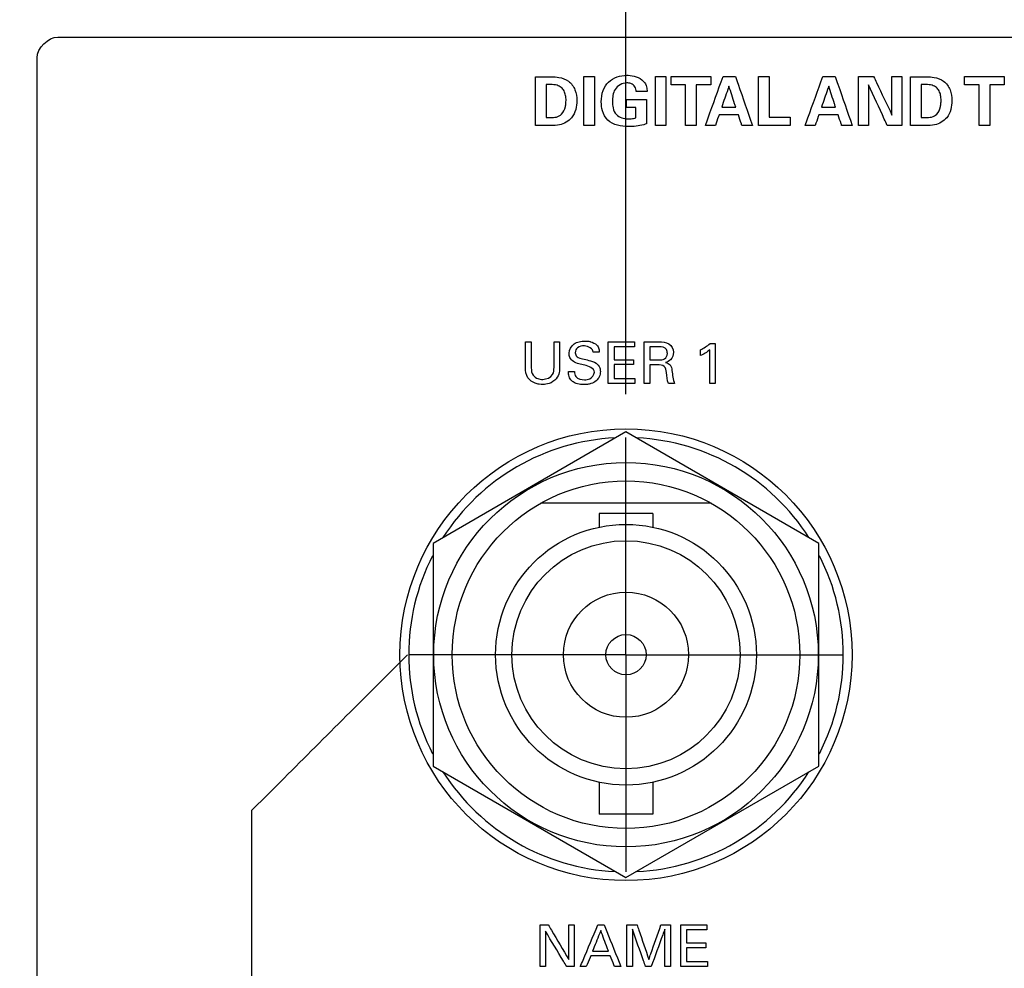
# Model space of a CAD drawing. Header units: inches. Extents: x 0 to 34, y 0 to 22.
# Tile 67 of 98: x 12.9 to 14.3, y 16.5 to 17.9. Entities that reach past the tile are written whole.
import ezdxf

# ---------------------------------------------------------------- set-up
doc = ezdxf.new("R2010")
doc.units = ezdxf.units.IN
doc.header["$LTSCALE"] = 1.87
doc.header["$MEASUREMENT"] = 0
doc.linetypes.add('CENTER', pattern=[0.6, 0.375, -0.075, 0.075, -0.075])
doc.layers.get('0').update_dxf_attribs({"linetype": 'CONTINUOUS'})
for name, color, linetype in [('DATUMCURVES', 7, 'CONTINUOUS'), ('DEFAULT_1', 7, 'CENTER'), ('DIMENSIONS', 7, 'CONTINUOUS')]:
    doc.layers.add(name, color=color, linetype=linetype)
doc.styles.get("Standard").update_dxf_attribs({"font": 'txt', "width": 0.8})
doc.dimstyles.new('DIMSTYLE_1', dxfattribs={"dimtxt": 0.125, "dimasz": 0.18, "dimexe": 0.18, "dimexo": 0.0625, "dimgap": 0.09, "dimtad": 0, "dimtih": 1, "dimtoh": 1, "dimdec": 3, "dimzin": 4, "dimdsep": 46, "dimtxsty": 'STANDARD', "dimblk": '_FILLED', "dimblk1": '_FILLED', "dimblk2": '_FILLED', "dimcen": 0.09, "dimadec": 0, "dimazin": 0, "dimtp": 0.001, "dimtm": 0.001, "dimtfac": 1, "dimtdec": 3, "dimtofl": 0, "dimtmove": 0, "dimatfit": 3, "dimldrblk": '_FILLED', "dimfxl": 1, "dimtolj": 1, "dimtzin": 4, "dimarcsym": 0})

# ---------------------------------------------------------------- blocks, each defined once
blk = doc.blocks.new('_FILLED')
at = {"color": 0, "linetype": 'BYBLOCK'}
blk.add_solid([(0, 0), (-1, 0.1736), (-1, -0.1736)], dxfattribs=at)
blk = doc.blocks.new('*D3')
at = {"layer": 'DIMENSIONS', "color": 2, "linetype": 'CONTINUOUS'}
for p, q in [((12.4432, 18.1663), (12.4432, 20.9483)), ((13.7415, 17.3163), (13.7415, 20.9483)), ((12.4432, 20.8233), (12.0752, 20.8233)), ((13.7415, 20.8233), (14.1015, 20.8233))]:
    blk.add_line(p, q, dxfattribs=at)
at = {"layer": 'DIMENSIONS', "color": 2, "linetype": 'CONTINUOUS', "xscale": 0.18, "yscale": 0.18, "zscale": 0.18}
blk.add_blockref('_FILLED', (12.4432, 20.8233), dxfattribs=at)
at = {"layer": 'DIMENSIONS', "color": 2, "linetype": 'CONTINUOUS', "xscale": 0.18, "yscale": 0.18, "zscale": 0.18, "rotation": 180}
blk.add_blockref('_FILLED', (13.7415, 20.8233), dxfattribs=at)
at = {"layer": 'DIMENSIONS', "color": 2, "linetype": 'CONTINUOUS', "width": 0.8}
for s, p in [('1.298', (10.6877, 20.7608)), ('[', (11.3127, 20.7608)), ('32.98', (11.4127, 20.7608)), (']', (11.9127, 20.7608))]:
    blk.add_text(s, height=0.125, dxfattribs=at).set_placement(p)
blk = doc.blocks.new('*D4')
at = {"layer": 'DIMENSIONS', "color": 2, "linetype": 'CONTINUOUS'}
for p, q in [((13.7415, 17.3163), (13.7415, 20.9483)), ((14.6282, 17.3163), (14.6282, 20.9483)), ((13.7415, 20.8233), (13.3815, 20.8233)), ((14.6282, 20.8233), (14.9983, 20.8233))]:
    blk.add_line(p, q, dxfattribs=at)
at = {"layer": 'DIMENSIONS', "color": 2, "linetype": 'CONTINUOUS', "xscale": 0.18, "yscale": 0.18, "zscale": 0.18}
blk.add_blockref('_FILLED', (13.7415, 20.8233), dxfattribs=at)
at = {"layer": 'DIMENSIONS', "color": 2, "linetype": 'CONTINUOUS', "xscale": 0.18, "yscale": 0.18, "zscale": 0.18, "rotation": 180}
blk.add_blockref('_FILLED', (14.6282, 20.8233), dxfattribs=at)
at = {"layer": 'DIMENSIONS', "color": 2, "linetype": 'CONTINUOUS', "width": 0.8}
for s, p in [('.887', (15.0608, 20.7608)), ('[', (15.5858, 20.7608)), ('22.52', (15.6858, 20.7608)), (']', (16.1858, 20.7608))]:
    blk.add_text(s, height=0.125, dxfattribs=at).set_placement(p)

msp = doc.modelspace()

# ---------------------------------------------------------------- linework, layer by layer
at = {"color": 7, "linetype": 'CONTINUOUS'}
for p, q in [((13.7415, 17.2618), (13.464, 17.1015)), ((14.019, 17.1015), (13.7415, 17.2618)), ((13.8639, 17.1593), (13.6191, 17.1593)), ((13.703, 17.1446), (13.703, 17.1248)), ((13.78, 17.1446), (13.703, 17.1446)), ((13.78, 17.1446), (13.78, 17.1248)), ((13.464, 17.1015), (13.464, 16.7811)), ((14.019, 16.7811), (14.019, 17.1015)), ((13.464, 16.7811), (13.7415, 16.6209)), ((13.7415, 16.6209), (14.019, 16.7811)), ((13.703, 16.7578), (13.703, 16.7121)), ((13.78, 16.7578), (13.78, 16.7121)), ((13.78, 16.7121), (13.703, 16.7121))]:
    msp.add_line(p, q, dxfattribs=at)
for radius in [0.325, 0.2765, 0.25, 0.1875, 0.164, 0.09, 0.029]:
    msp.add_circle((13.7415, 16.9413), radius, dxfattribs=at)
for start, end in [(92.8821, 147.3645), (32.6355, 87.1179), (152.8684, 207.1316), (332.8684, 27.1316), (212.6355, 267.1179), (272.8821, 327.3645)]:
    msp.add_arc((13.7415, 16.9413), 0.3125, start, end, dxfattribs=at)
at = {"layer": 'DATUMCURVES', "color": 40, "linetype": 'CONTINUOUS'}
for points in [[(12.8946, 17.8, 0.8645), (12.8946, 17.8141, 0.8645), (12.9105, 17.83, 0.8645), (12.9247, 17.83, 0.8645)], [(13.8063, 17.7614, 0.8645), (13.8063, 17.7653, 0.8645), (13.8063, 17.7692, 0.8645), (13.8063, 17.7731, 0.8645)], [(13.8633, 17.7731, 0.8645), (13.8633, 17.7692, 0.8645), (13.8633, 17.7653, 0.8645), (13.8633, 17.7614, 0.8645)], [(14.124, 17.7731, 0.8645), (14.1286, 17.7731, 0.8645), (14.1333, 17.7731, 0.8645), (14.138, 17.7731, 0.8645)], [(14.2285, 17.7614, 0.8645), (14.2285, 17.7653, 0.8645), (14.2285, 17.7692, 0.8645), (14.2285, 17.7731, 0.8645)], [(14.2854, 17.7731, 0.8645), (14.2854, 17.7692, 0.8645), (14.2854, 17.7653, 0.8645), (14.2854, 17.7614, 0.8645)], [(13.6332, 17.7617, 0.8645), (13.631, 17.7617, 0.8645), (13.6288, 17.7616, 0.8645), (13.6267, 17.7615, 0.8645)], [(14.1726, 17.7617, 0.8645), (14.1704, 17.7617, 0.8645), (14.1682, 17.7616, 0.8645), (14.1661, 17.7615, 0.8645)], [(13.7422, 17.7285, 0.8645), (13.7422, 17.7324, 0.8645), (13.7422, 17.7363, 0.8645), (13.7422, 17.7402, 0.8645)], [(13.7558, 17.7285, 0.8645), (13.7512, 17.7285, 0.8645), (13.7467, 17.7285, 0.8645), (13.7422, 17.7285, 0.8645)], [(13.6267, 17.7143, 0.8645), (13.6286, 17.7142, 0.8645), (13.6306, 17.7142, 0.8645), (13.6326, 17.7142, 0.8645)], [(13.9775, 17.7147, 0.8645), (13.9775, 17.7107, 0.8645), (13.9775, 17.7068, 0.8645), (13.9775, 17.7028, 0.8645)], [(14.1661, 17.7143, 0.8645), (14.168, 17.7142, 0.8645), (14.17, 17.7142, 0.8645), (14.172, 17.7142, 0.8645)], [(13.597, 17.3915, 0.8645), (13.5998, 17.3915, 0.8645), (13.6025, 17.3915, 0.8645), (13.6053, 17.3915, 0.8645)], [(13.638, 17.3915, 0.8645), (13.6407, 17.3915, 0.8645), (13.6434, 17.3915, 0.8645), (13.6461, 17.3915, 0.8645)], [(13.7537, 17.3915, 0.8645), (13.7537, 17.3891, 0.8645), (13.7537, 17.3868, 0.8645), (13.7537, 17.3844, 0.8645)], [(13.8485, 17.3799, 0.8645), (13.8534, 17.3825, 0.8645), (13.8582, 17.3854, 0.8645), (13.8625, 17.389, 0.8645)], [(13.8625, 17.389, 0.8645), (13.865, 17.389, 0.8645), (13.8674, 17.389, 0.8645), (13.8699, 17.389, 0.8645)], [(13.7031, 17.3765, 0.8645), (13.7002, 17.3765, 0.8645), (13.6973, 17.3765, 0.8645), (13.6944, 17.3765, 0.8645)], [(13.789, 17.3845, 0.8645), (13.7846, 17.3845, 0.8645), (13.7802, 17.3845, 0.8645), (13.7758, 17.3845, 0.8645)], [(13.7969, 17.3669, 0.8645), (13.7995, 17.3684, 0.8645), (13.801, 17.3718, 0.8645), (13.801, 17.3747, 0.8645)], [(13.8619, 17.3799, 0.8645), (13.8579, 17.3765, 0.8645), (13.8533, 17.3738, 0.8645), (13.8485, 17.3716, 0.8645)], [(13.8485, 17.3716, 0.8645), (13.8485, 17.3744, 0.8645), (13.8485, 17.3771, 0.8645), (13.8485, 17.3799, 0.8645)], [(13.7523, 17.3657, 0.8645), (13.7523, 17.3633, 0.8645), (13.7523, 17.361, 0.8645), (13.7523, 17.3587, 0.8645)], [(13.7758, 17.3656, 0.8645), (13.7802, 17.3656, 0.8645), (13.7846, 17.3656, 0.8645), (13.789, 17.3656, 0.8645)], [(13.789, 17.3656, 0.8645), (13.7917, 17.3656, 0.8645), (13.7946, 17.3655, 0.8645), (13.7969, 17.3669, 0.8645)], [(13.6587, 17.3489, 0.8645), (13.6616, 17.3489, 0.8645), (13.6645, 17.3489, 0.8645), (13.6674, 17.3489, 0.8645)], [(13.696, 17.3478, 0.8645), (13.696, 17.3535, 0.8645), (13.6877, 17.3565, 0.8645), (13.6822, 17.3579, 0.8645)], [(13.7865, 17.3585, 0.8645), (13.783, 17.3585, 0.8645), (13.7795, 17.3585, 0.8645), (13.776, 17.3585, 0.8645)], [(13.7544, 17.3387, 0.8645), (13.7544, 17.3362, 0.8645), (13.7544, 17.3338, 0.8645), (13.7544, 17.3313, 0.8645)], [(13.776, 17.3313, 0.8645), (13.7732, 17.3313, 0.8645), (13.7705, 17.3313, 0.8645), (13.7677, 17.3313, 0.8645)], [(13.8113, 17.3313, 0.8645), (13.8084, 17.3313, 0.8645), (13.8054, 17.3313, 0.8645), (13.8024, 17.3313, 0.8645)], [(13.8699, 17.3313, 0.8645), (13.8672, 17.3313, 0.8645), (13.8646, 17.3313, 0.8645), (13.8619, 17.3313, 0.8645)], [(13.4178, 16.9316, 0.8645), (13.421, 16.9349, 0.8645), (13.4242, 16.9381, 0.8645), (13.4274, 16.9413, 0.8645)], [(13.6181, 16.5526, 0.8645), (13.6219, 16.5526, 0.8645), (13.6258, 16.5526, 0.8645), (13.6297, 16.5526, 0.8645)], [(13.6592, 16.5526, 0.8645), (13.6618, 16.5526, 0.8645), (13.6644, 16.5526, 0.8645), (13.6669, 16.5526, 0.8645)], [(13.7011, 16.5526, 0.8645), (13.704, 16.5526, 0.8645), (13.707, 16.5526, 0.8645), (13.71, 16.5526, 0.8645)], [(13.7918, 16.5526, 0.8645), (13.7964, 16.5526, 0.8645), (13.801, 16.5526, 0.8645), (13.8056, 16.5526, 0.8645)], [(13.8579, 16.5526, 0.8645), (13.8579, 16.5503, 0.8645), (13.8579, 16.5479, 0.8645), (13.8579, 16.5455, 0.8645)], [(13.8565, 16.5268, 0.8645), (13.8565, 16.5245, 0.8645), (13.8565, 16.5221, 0.8645), (13.8565, 16.5198, 0.8645)], [(13.8586, 16.4998, 0.8645), (13.8586, 16.4973, 0.8645), (13.8586, 16.4949, 0.8645), (13.8586, 16.4925, 0.8645)], [(13.6257, 16.4925, 0.8645), (13.6231, 16.4925, 0.8645), (13.6206, 16.4925, 0.8645), (13.6181, 16.4925, 0.8645)], [(13.6669, 16.4925, 0.8645), (13.6634, 16.4925, 0.8645), (13.6598, 16.4925, 0.8645), (13.6562, 16.4925, 0.8645)], [(13.6843, 16.4925, 0.8645), (13.6815, 16.4925, 0.8645), (13.6786, 16.4925, 0.8645), (13.6757, 16.4925, 0.8645)], [(13.7343, 16.4925, 0.8645), (13.7313, 16.4925, 0.8645), (13.7283, 16.4925, 0.8645), (13.7252, 16.4925, 0.8645)], [(13.7507, 16.4925, 0.8645), (13.748, 16.4925, 0.8645), (13.7454, 16.4925, 0.8645), (13.7427, 16.4925, 0.8645)], [(13.7777, 16.4925, 0.8645), (13.775, 16.4925, 0.8645), (13.7724, 16.4925, 0.8645), (13.7697, 16.4925, 0.8645)], [(13.8056, 16.4925, 0.8645), (13.8029, 16.4925, 0.8645), (13.8001, 16.4925, 0.8645), (13.7974, 16.4925, 0.8645)]]:
    msp.add_open_spline(points, degree=3, dxfattribs=at)
for points, knots in [([(12.9247, 17.83, 0.8645), (13.0506, 17.83, 0.8645), (13.857, 17.83, 0.8645), (14.6633, 17.83, 0.8645), (15.3436, 17.83, 0.8645)], [0, 0, 0, 0, 0.15625, 1, 1, 1, 1]), ([(12.8946, 9.6321, 0.8645), (12.8946, 10.0575, 0.8645), (12.8946, 12.7802, 0.8645), (12.8946, 15.5028, 0.8645), (12.8946, 17.8, 0.8645)], [0, 0, 0, 0, 0.15625, 1, 1, 1, 1]), ([(13.6114, 17.7729, 0.8645), (13.6126, 17.7729, 0.8645), (13.6204, 17.7728, 0.8645), (13.6281, 17.7728, 0.8645), (13.6346, 17.7728, 0.8645)], [0, 0, 0, 0, 0.15625, 1, 1, 1, 1]), ([(13.6114, 17.7028, 0.8645), (13.6114, 17.7064, 0.8645), (13.6114, 17.7298, 0.8645), (13.6114, 17.7532, 0.8645), (13.6114, 17.7729, 0.8645)], [0, 0, 0, 0, 0.15625, 1, 1, 1, 1]), ([(13.6346, 17.7728, 0.8645), (13.6381, 17.7728, 0.8645), (13.6465, 17.7722, 0.8645), (13.66, 17.7677, 0.8645), (13.6693, 17.7544, 0.8645), (13.672, 17.7355, 0.8645), (13.6673, 17.7135, 0.8645), (13.6486, 17.7026, 0.8645), (13.6375, 17.7028, 0.8645), (13.6333, 17.7028, 0.8645)], [0, 0, 0, 0, 0.090544, 0.219717, 0.35494, 0.488252, 0.713406, 0.89, 1, 1, 1, 1]), ([(13.6811, 17.7733, 0.8645), (13.6819, 17.7733, 0.8645), (13.6869, 17.7733, 0.8645), (13.6919, 17.7733, 0.8645), (13.6962, 17.7733, 0.8645)], [0, 0, 0, 0, 0.15625, 1, 1, 1, 1]), ([(13.6811, 17.7028, 0.8645), (13.6811, 17.7064, 0.8645), (13.6811, 17.7299, 0.8645), (13.6811, 17.7534, 0.8645), (13.6811, 17.7733, 0.8645)], [0, 0, 0, 0, 0.15625, 1, 1, 1, 1]), ([(13.6962, 17.7733, 0.8645), (13.6962, 17.7696, 0.8645), (13.6962, 17.7461, 0.8645), (13.6962, 17.7226, 0.8645), (13.6962, 17.7028, 0.8645)], [0, 0, 0, 0, 0.15625, 1, 1, 1, 1]), ([(13.7452, 17.7012, 0.8645), (13.7348, 17.7012, 0.8645), (13.7169, 17.7043, 0.8645), (13.707, 17.7229, 0.8645), (13.7054, 17.738, 0.8645), (13.7074, 17.7528, 0.8645), (13.7181, 17.7702, 0.8645), (13.7338, 17.7751, 0.8645), (13.7439, 17.775, 0.8645), (13.7444, 17.775, 0.8645)], [0, 0, 0, 0, 0.260109, 0.387077, 0.496282, 0.635165, 0.753405, 0.987593, 1, 1, 1, 1]), ([(13.7444, 17.775, 0.8645), (13.7484, 17.7749, 0.8645), (13.7565, 17.7736, 0.8645), (13.7667, 17.7678, 0.8645), (13.7714, 17.7591, 0.8645), (13.7718, 17.7538, 0.8645), (13.7718, 17.7515, 0.8645)], [0, 0, 0, 0, 0.295716, 0.608594, 0.831306, 1, 1, 1, 1]), ([(13.7838, 17.7733, 0.8645), (13.7846, 17.7733, 0.8645), (13.7896, 17.7733, 0.8645), (13.7946, 17.7733, 0.8645), (13.7989, 17.7733, 0.8645)], [0, 0, 0, 0, 0.15625, 1, 1, 1, 1]), ([(13.7838, 17.7028, 0.8645), (13.7838, 17.7064, 0.8645), (13.7838, 17.7299, 0.8645), (13.7838, 17.7534, 0.8645), (13.7838, 17.7733, 0.8645)], [0, 0, 0, 0, 0.15625, 1, 1, 1, 1]), ([(13.7989, 17.7733, 0.8645), (13.7989, 17.7696, 0.8645), (13.7989, 17.7461, 0.8645), (13.7989, 17.7226, 0.8645), (13.7989, 17.7028, 0.8645)], [0, 0, 0, 0, 0.15625, 1, 1, 1, 1]), ([(13.8063, 17.7731, 0.8645), (13.8093, 17.7731, 0.8645), (13.8283, 17.7731, 0.8645), (13.8473, 17.7731, 0.8645), (13.8633, 17.7731, 0.8645)], [0, 0, 0, 0, 0.15625, 1, 1, 1, 1]), ([(13.8556, 17.7028, 0.8645), (13.8569, 17.7064, 0.8645), (13.8654, 17.7299, 0.8645), (13.8739, 17.7533, 0.8645), (13.881, 17.7731, 0.8645)], [0, 0, 0, 0, 0.15625, 1, 1, 1, 1]), ([(13.881, 17.7731, 0.8645), (13.8819, 17.7731, 0.8645), (13.8879, 17.7731, 0.8645), (13.8939, 17.7731, 0.8645), (13.8989, 17.7731, 0.8645)], [0, 0, 0, 0, 0.15625, 1, 1, 1, 1]), ([(13.8989, 17.7731, 0.8645), (13.9002, 17.7694, 0.8645), (13.9083, 17.746, 0.8645), (13.9164, 17.7225, 0.8645), (13.9233, 17.7028, 0.8645)], [0, 0, 0, 0, 0.15625, 1, 1, 1, 1]), ([(13.932, 17.773, 0.8645), (13.9328, 17.773, 0.8645), (13.938, 17.773, 0.8645), (13.9431, 17.773, 0.8645), (13.9474, 17.773, 0.8645)], [0, 0, 0, 0, 0.15625, 1, 1, 1, 1]), ([(13.932, 17.7028, 0.8645), (13.932, 17.7064, 0.8645), (13.932, 17.7298, 0.8645), (13.932, 17.7532, 0.8645), (13.932, 17.773, 0.8645)], [0, 0, 0, 0, 0.15625, 1, 1, 1, 1]), ([(13.9474, 17.773, 0.8645), (13.9474, 17.7699, 0.8645), (13.9474, 17.7505, 0.8645), (13.9474, 17.7311, 0.8645), (13.9474, 17.7147, 0.8645)], [0, 0, 0, 0, 0.15625, 1, 1, 1, 1]), ([(13.9991, 17.7028, 0.8645), (14.0004, 17.7064, 0.8645), (14.0089, 17.7299, 0.8645), (14.0174, 17.7533, 0.8645), (14.0245, 17.7731, 0.8645)], [0, 0, 0, 0, 0.15625, 1, 1, 1, 1]), ([(14.0245, 17.7731, 0.8645), (14.0254, 17.7731, 0.8645), (14.0314, 17.7731, 0.8645), (14.0374, 17.7731, 0.8645), (14.0424, 17.7731, 0.8645)], [0, 0, 0, 0, 0.15625, 1, 1, 1, 1]), ([(14.0424, 17.7731, 0.8645), (14.0437, 17.7694, 0.8645), (14.0518, 17.746, 0.8645), (14.0599, 17.7225, 0.8645), (14.0668, 17.7028, 0.8645)], [0, 0, 0, 0, 0.15625, 1, 1, 1, 1]), ([(14.0758, 17.7731, 0.8645), (14.077, 17.7731, 0.8645), (14.0842, 17.7731, 0.8645), (14.0915, 17.7731, 0.8645), (14.0976, 17.7731, 0.8645)], [0, 0, 0, 0, 0.15625, 1, 1, 1, 1]), ([(14.0758, 17.7028, 0.8645), (14.0758, 17.7064, 0.8645), (14.0758, 17.7299, 0.8645), (14.0758, 17.7533, 0.8645), (14.0758, 17.7731, 0.8645)], [0, 0, 0, 0, 0.15625, 1, 1, 1, 1]), ([(14.0976, 17.7731, 0.8645), (14.099, 17.7702, 0.8645), (14.1078, 17.7517, 0.8645), (14.1165, 17.7333, 0.8645), (14.124, 17.7178, 0.8645)], [0, 0, 0, 0, 0.15625, 1, 1, 1, 1]), ([(14.124, 17.7178, 0.8645), (14.124, 17.7206, 0.8645), (14.124, 17.7391, 0.8645), (14.124, 17.7575, 0.8645), (14.124, 17.7731, 0.8645)], [0, 0, 0, 0, 0.15625, 1, 1, 1, 1]), ([(14.138, 17.7731, 0.8645), (14.138, 17.7694, 0.8645), (14.138, 17.746, 0.8645), (14.138, 17.7225, 0.8645), (14.138, 17.7028, 0.8645)], [0, 0, 0, 0, 0.15625, 1, 1, 1, 1]), ([(14.1508, 17.7729, 0.8645), (14.152, 17.7729, 0.8645), (14.1597, 17.7728, 0.8645), (14.1675, 17.7728, 0.8645), (14.174, 17.7728, 0.8645)], [0, 0, 0, 0, 0.15625, 1, 1, 1, 1]), ([(14.1508, 17.7028, 0.8645), (14.1508, 17.7064, 0.8645), (14.1508, 17.7298, 0.8645), (14.1508, 17.7532, 0.8645), (14.1508, 17.7729, 0.8645)], [0, 0, 0, 0, 0.15625, 1, 1, 1, 1]), ([(14.174, 17.7728, 0.8645), (14.1775, 17.7728, 0.8645), (14.1859, 17.7722, 0.8645), (14.1994, 17.7677, 0.8645), (14.2087, 17.7544, 0.8645), (14.2114, 17.7355, 0.8645), (14.2067, 17.7135, 0.8645), (14.188, 17.7026, 0.8645), (14.1769, 17.7028, 0.8645), (14.1727, 17.7028, 0.8645)], [0, 0, 0, 0, 0.090537, 0.219716, 0.354949, 0.488268, 0.71345, 0.890103, 1, 1, 1, 1]), ([(14.2285, 17.7731, 0.8645), (14.2314, 17.7731, 0.8645), (14.2504, 17.7731, 0.8645), (14.2694, 17.7731, 0.8645), (14.2854, 17.7731, 0.8645)], [0, 0, 0, 0, 0.15625, 1, 1, 1, 1]), ([(13.6267, 17.7615, 0.8645), (13.6267, 17.759, 0.8645), (13.6267, 17.7433, 0.8645), (13.6267, 17.7276, 0.8645), (13.6267, 17.7143, 0.8645)], [0, 0, 0, 0, 0.15625, 1, 1, 1, 1]), ([(13.6326, 17.7142, 0.8645), (13.6356, 17.7142, 0.8645), (13.6415, 17.7142, 0.8645), (13.6507, 17.719, 0.8645), (13.6541, 17.7277, 0.8645), (13.6551, 17.7346, 0.8645), (13.6554, 17.74, 0.8645), (13.6549, 17.7459, 0.8645), (13.6528, 17.7525, 0.8645), (13.6486, 17.7579, 0.8645), (13.6417, 17.7613, 0.8645), (13.6363, 17.7617, 0.8645), (13.6332, 17.7617, 0.8645)], [0, 0, 0, 0, 0.119699, 0.232399, 0.394157, 0.465203, 0.51462, 0.61108, 0.700995, 0.786234, 0.876214, 1, 1, 1, 1]), ([(13.7425, 17.764, 0.8645), (13.7361, 17.764, 0.8645), (13.7259, 17.7583, 0.8645), (13.7225, 17.7462, 0.8645), (13.7217, 17.7371, 0.8645), (13.7225, 17.7276, 0.8645), (13.7277, 17.7153, 0.8645), (13.7384, 17.7124, 0.8645), (13.7443, 17.7124, 0.8645)], [0, 0, 0, 0, 0.25562, 0.378803, 0.49618, 0.619196, 0.764618, 1, 1, 1, 1]), ([(13.7562, 17.7515, 0.8645), (13.756, 17.7539, 0.8645), (13.7551, 17.7591, 0.8645), (13.749, 17.7635, 0.8645), (13.7445, 17.764, 0.8645), (13.7425, 17.764, 0.8645)], [0, 0, 0, 0, 0.354767, 0.705432, 1, 1, 1, 1]), ([(13.8272, 17.7614, 0.8645), (13.8261, 17.7614, 0.8645), (13.8192, 17.7614, 0.8645), (13.8122, 17.7614, 0.8645), (13.8063, 17.7614, 0.8645)], [0, 0, 0, 0, 0.15625, 1, 1, 1, 1]), ([(13.8272, 17.7028, 0.8645), (13.8272, 17.7058, 0.8645), (13.8272, 17.7254, 0.8645), (13.8272, 17.7449, 0.8645), (13.8272, 17.7614, 0.8645)], [0, 0, 0, 0, 0.15625, 1, 1, 1, 1]), ([(13.8633, 17.7614, 0.8645), (13.8622, 17.7614, 0.8645), (13.8552, 17.7614, 0.8645), (13.8483, 17.7614, 0.8645), (13.8424, 17.7614, 0.8645)], [0, 0, 0, 0, 0.15625, 1, 1, 1, 1]), ([(13.8424, 17.7614, 0.8645), (13.8424, 17.7584, 0.8645), (13.8424, 17.7388, 0.8645), (13.8424, 17.7193, 0.8645), (13.8424, 17.7028, 0.8645)], [0, 0, 0, 0, 0.15625, 1, 1, 1, 1]), ([(13.8895, 17.7593, 0.8645), (13.889, 17.7577, 0.8645), (13.8855, 17.7477, 0.8645), (13.8821, 17.7377, 0.8645), (13.8791, 17.7293, 0.8645)], [0, 0, 0, 0, 0.15625, 1, 1, 1, 1]), ([(13.8993, 17.7293, 0.8645), (13.8988, 17.7309, 0.8645), (13.8955, 17.7409, 0.8645), (13.8923, 17.7508, 0.8645), (13.8895, 17.7593, 0.8645)], [0, 0, 0, 0, 0.15625, 1, 1, 1, 1]), ([(14.033, 17.7593, 0.8645), (14.0325, 17.7577, 0.8645), (14.029, 17.7477, 0.8645), (14.0256, 17.7377, 0.8645), (14.0226, 17.7293, 0.8645)], [0, 0, 0, 0, 0.15625, 1, 1, 1, 1]), ([(14.0428, 17.7293, 0.8645), (14.0423, 17.7309, 0.8645), (14.039, 17.7409, 0.8645), (14.0358, 17.7508, 0.8645), (14.033, 17.7593, 0.8645)], [0, 0, 0, 0, 0.15625, 1, 1, 1, 1]), ([(14.1173, 17.7028, 0.8645), (14.1158, 17.7058, 0.8645), (14.1068, 17.7253, 0.8645), (14.0977, 17.7447, 0.8645), (14.09, 17.7611, 0.8645)], [0, 0, 0, 0, 0.15625, 1, 1, 1, 1]), ([(14.09, 17.7611, 0.8645), (14.09, 17.7581, 0.8645), (14.09, 17.7386, 0.8645), (14.09, 17.7192, 0.8645), (14.09, 17.7028, 0.8645)], [0, 0, 0, 0, 0.15625, 1, 1, 1, 1]), ([(14.1661, 17.7615, 0.8645), (14.1661, 17.759, 0.8645), (14.1661, 17.7433, 0.8645), (14.1661, 17.7276, 0.8645), (14.1661, 17.7143, 0.8645)], [0, 0, 0, 0, 0.15625, 1, 1, 1, 1]), ([(14.172, 17.7142, 0.8645), (14.175, 17.7142, 0.8645), (14.1809, 17.7142, 0.8645), (14.1901, 17.719, 0.8645), (14.1935, 17.7277, 0.8645), (14.1945, 17.7346, 0.8645), (14.1947, 17.74, 0.8645), (14.1943, 17.7459, 0.8645), (14.1922, 17.7525, 0.8645), (14.188, 17.7579, 0.8645), (14.1811, 17.7613, 0.8645), (14.1757, 17.7617, 0.8645), (14.1726, 17.7617, 0.8645)], [0, 0, 0, 0, 0.119639, 0.232407, 0.394159, 0.465204, 0.514621, 0.611081, 0.700995, 0.786235, 0.876214, 1, 1, 1, 1]), ([(14.2494, 17.7614, 0.8645), (14.2483, 17.7614, 0.8645), (14.2413, 17.7614, 0.8645), (14.2343, 17.7614, 0.8645), (14.2285, 17.7614, 0.8645)], [0, 0, 0, 0, 0.15625, 1, 1, 1, 1]), ([(14.2494, 17.7028, 0.8645), (14.2494, 17.7058, 0.8645), (14.2494, 17.7254, 0.8645), (14.2494, 17.7449, 0.8645), (14.2494, 17.7614, 0.8645)], [0, 0, 0, 0, 0.15625, 1, 1, 1, 1]), ([(14.2854, 17.7614, 0.8645), (14.2843, 17.7614, 0.8645), (14.2774, 17.7614, 0.8645), (14.2704, 17.7614, 0.8645), (14.2645, 17.7614, 0.8645)], [0, 0, 0, 0, 0.15625, 1, 1, 1, 1]), ([(14.2645, 17.7614, 0.8645), (14.2645, 17.7584, 0.8645), (14.2645, 17.7388, 0.8645), (14.2645, 17.7193, 0.8645), (14.2645, 17.7028, 0.8645)], [0, 0, 0, 0, 0.15625, 1, 1, 1, 1]), ([(13.7718, 17.7515, 0.8645), (13.771, 17.7515, 0.8645), (13.7658, 17.7515, 0.8645), (13.7606, 17.7515, 0.8645), (13.7562, 17.7515, 0.8645)], [0, 0, 0, 0, 0.15625, 1, 1, 1, 1]), ([(13.7422, 17.7402, 0.8645), (13.7437, 17.7402, 0.8645), (13.7532, 17.7402, 0.8645), (13.7628, 17.7402, 0.8645), (13.7708, 17.7402, 0.8645)], [0, 0, 0, 0, 0.15625, 1, 1, 1, 1]), ([(13.7558, 17.7138, 0.8645), (13.7558, 17.7145, 0.8645), (13.7558, 17.7195, 0.8645), (13.7558, 17.7244, 0.8645), (13.7558, 17.7285, 0.8645)], [0, 0, 0, 0, 0.15625, 1, 1, 1, 1]), ([(13.7708, 17.7402, 0.8645), (13.7708, 17.7384, 0.8645), (13.7708, 17.7267, 0.8645), (13.7708, 17.715, 0.8645), (13.7708, 17.7051, 0.8645)], [0, 0, 0, 0, 0.15625, 1, 1, 1, 1]), ([(13.8791, 17.7293, 0.8645), (13.8802, 17.7293, 0.8645), (13.8869, 17.7293, 0.8645), (13.8936, 17.7293, 0.8645), (13.8993, 17.7293, 0.8645)], [0, 0, 0, 0, 0.15625, 1, 1, 1, 1]), ([(14.0226, 17.7293, 0.8645), (14.0237, 17.7293, 0.8645), (14.0304, 17.7293, 0.8645), (14.0371, 17.7293, 0.8645), (14.0428, 17.7293, 0.8645)], [0, 0, 0, 0, 0.15625, 1, 1, 1, 1]), ([(13.7443, 17.7124, 0.8645), (13.7458, 17.7124, 0.8645), (13.7497, 17.7125, 0.8645), (13.7536, 17.7131, 0.8645), (13.7558, 17.7138, 0.8645)], [0, 0, 0, 0, 0.400616, 1, 1, 1, 1]), ([(13.8753, 17.7179, 0.8645), (13.875, 17.7172, 0.8645), (13.8732, 17.7121, 0.8645), (13.8715, 17.707, 0.8645), (13.87, 17.7028, 0.8645)], [0, 0, 0, 0, 0.15625, 1, 1, 1, 1]), ([(13.9031, 17.7179, 0.8645), (13.9016, 17.7179, 0.8645), (13.8924, 17.7179, 0.8645), (13.8831, 17.7179, 0.8645), (13.8753, 17.7179, 0.8645)], [0, 0, 0, 0, 0.15625, 1, 1, 1, 1]), ([(13.9081, 17.7028, 0.8645), (13.9079, 17.7036, 0.8645), (13.9062, 17.7086, 0.8645), (13.9045, 17.7137, 0.8645), (13.9031, 17.7179, 0.8645)], [0, 0, 0, 0, 0.15625, 1, 1, 1, 1]), ([(13.9474, 17.7147, 0.8645), (13.949, 17.7147, 0.8645), (13.959, 17.7147, 0.8645), (13.9691, 17.7147, 0.8645), (13.9775, 17.7147, 0.8645)], [0, 0, 0, 0, 0.15625, 1, 1, 1, 1]), ([(14.0188, 17.7179, 0.8645), (14.0185, 17.7172, 0.8645), (14.0167, 17.7121, 0.8645), (14.015, 17.707, 0.8645), (14.0135, 17.7028, 0.8645)], [0, 0, 0, 0, 0.15625, 1, 1, 1, 1]), ([(14.0466, 17.7179, 0.8645), (14.0451, 17.7179, 0.8645), (14.0359, 17.7179, 0.8645), (14.0266, 17.7179, 0.8645), (14.0188, 17.7179, 0.8645)], [0, 0, 0, 0, 0.15625, 1, 1, 1, 1]), ([(14.0516, 17.7028, 0.8645), (14.0514, 17.7036, 0.8645), (14.0497, 17.7086, 0.8645), (14.048, 17.7137, 0.8645), (14.0466, 17.7179, 0.8645)], [0, 0, 0, 0, 0.15625, 1, 1, 1, 1]), ([(13.6333, 17.7028, 0.8645), (13.6321, 17.7028, 0.8645), (13.6249, 17.7028, 0.8645), (13.6176, 17.7028, 0.8645), (13.6114, 17.7028, 0.8645)], [0, 0, 0, 0, 0.15625, 1, 1, 1, 1]), ([(13.6962, 17.7028, 0.8645), (13.6954, 17.7028, 0.8645), (13.6904, 17.7028, 0.8645), (13.6853, 17.7028, 0.8645), (13.6811, 17.7028, 0.8645)], [0, 0, 0, 0, 0.15625, 1, 1, 1, 1]), ([(13.7708, 17.7051, 0.8645), (13.7696, 17.7047, 0.8645), (13.7613, 17.702, 0.8645), (13.7525, 17.7012, 0.8645), (13.7452, 17.7012, 0.8645)], [0, 0, 0, 0, 0.15605, 1, 1, 1, 1]), ([(13.7989, 17.7028, 0.8645), (13.7981, 17.7028, 0.8645), (13.793, 17.7028, 0.8645), (13.788, 17.7028, 0.8645), (13.7838, 17.7028, 0.8645)], [0, 0, 0, 0, 0.15625, 1, 1, 1, 1]), ([(13.8424, 17.7028, 0.8645), (13.8416, 17.7028, 0.8645), (13.8366, 17.7028, 0.8645), (13.8315, 17.7028, 0.8645), (13.8272, 17.7028, 0.8645)], [0, 0, 0, 0, 0.15625, 1, 1, 1, 1]), ([(13.87, 17.7028, 0.8645), (13.8693, 17.7028, 0.8645), (13.8645, 17.7028, 0.8645), (13.8597, 17.7028, 0.8645), (13.8556, 17.7028, 0.8645)], [0, 0, 0, 0, 0.15625, 1, 1, 1, 1]), ([(13.9233, 17.7028, 0.8645), (13.9225, 17.7028, 0.8645), (13.9174, 17.7028, 0.8645), (13.9124, 17.7028, 0.8645), (13.9081, 17.7028, 0.8645)], [0, 0, 0, 0, 0.15625, 1, 1, 1, 1]), ([(13.9775, 17.7028, 0.8645), (13.9752, 17.7028, 0.8645), (13.96, 17.7028, 0.8645), (13.9448, 17.7028, 0.8645), (13.932, 17.7028, 0.8645)], [0, 0, 0, 0, 0.15625, 1, 1, 1, 1]), ([(14.0135, 17.7028, 0.8645), (14.0128, 17.7028, 0.8645), (14.008, 17.7028, 0.8645), (14.0032, 17.7028, 0.8645), (13.9991, 17.7028, 0.8645)], [0, 0, 0, 0, 0.15625, 1, 1, 1, 1]), ([(14.0668, 17.7028, 0.8645), (14.066, 17.7028, 0.8645), (14.0609, 17.7028, 0.8645), (14.0559, 17.7028, 0.8645), (14.0516, 17.7028, 0.8645)], [0, 0, 0, 0, 0.15625, 1, 1, 1, 1]), ([(14.09, 17.7028, 0.8645), (14.0893, 17.7028, 0.8645), (14.0846, 17.7028, 0.8645), (14.0798, 17.7028, 0.8645), (14.0758, 17.7028, 0.8645)], [0, 0, 0, 0, 0.15625, 1, 1, 1, 1]), ([(14.138, 17.7028, 0.8645), (14.1369, 17.7028, 0.8645), (14.13, 17.7028, 0.8645), (14.1231, 17.7028, 0.8645), (14.1173, 17.7028, 0.8645)], [0, 0, 0, 0, 0.15625, 1, 1, 1, 1]), ([(14.1727, 17.7028, 0.8645), (14.1715, 17.7028, 0.8645), (14.1642, 17.7028, 0.8645), (14.1569, 17.7028, 0.8645), (14.1508, 17.7028, 0.8645)], [0, 0, 0, 0, 0.15625, 1, 1, 1, 1]), ([(14.2645, 17.7028, 0.8645), (14.2637, 17.7028, 0.8645), (14.2587, 17.7028, 0.8645), (14.2536, 17.7028, 0.8645), (14.2494, 17.7028, 0.8645)], [0, 0, 0, 0, 0.15625, 1, 1, 1, 1]), ([(13.597, 17.3548, 0.8645), (13.597, 17.3567, 0.8645), (13.597, 17.369, 0.8645), (13.597, 17.3812, 0.8645), (13.597, 17.3915, 0.8645)], [0, 0, 0, 0, 0.15625, 1, 1, 1, 1]), ([(13.6053, 17.3915, 0.8645), (13.6053, 17.3896, 0.8645), (13.6053, 17.3771, 0.8645), (13.6053, 17.3647, 0.8645), (13.6053, 17.3542, 0.8645)], [0, 0, 0, 0, 0.15625, 1, 1, 1, 1]), ([(13.638, 17.3546, 0.8645), (13.638, 17.3565, 0.8645), (13.638, 17.3688, 0.8645), (13.638, 17.3811, 0.8645), (13.638, 17.3915, 0.8645)], [0, 0, 0, 0, 0.15625, 1, 1, 1, 1]), ([(13.6461, 17.3915, 0.8645), (13.6461, 17.3896, 0.8645), (13.6461, 17.3772, 0.8645), (13.6461, 17.3648, 0.8645), (13.6461, 17.3544, 0.8645)], [0, 0, 0, 0, 0.15625, 1, 1, 1, 1]), ([(13.6822, 17.3579, 0.8645), (13.6766, 17.3593, 0.8645), (13.6679, 17.3602, 0.8645), (13.6604, 17.3683, 0.8645), (13.6585, 17.3781, 0.8645), (13.6641, 17.3882, 0.8645), (13.6742, 17.392, 0.8645), (13.6821, 17.3929, 0.8645), (13.6873, 17.3925, 0.8645), (13.6896, 17.3919, 0.8645)], [0, 0, 0, 0, 0.246147, 0.354055, 0.444247, 0.661919, 0.776523, 0.89719, 1, 1, 1, 1]), ([(13.6896, 17.3919, 0.8645), (13.69, 17.3918, 0.8645), (13.6936, 17.3909, 0.8645), (13.6992, 17.3883, 0.8645), (13.7027, 17.3818, 0.8645), (13.703, 17.3781, 0.8645), (13.7031, 17.3765, 0.8645)], [0, 0, 0, 0, 0.046319, 0.500528, 0.786239, 1, 1, 1, 1]), ([(13.716, 17.3915, 0.8645), (13.718, 17.3915, 0.8645), (13.7305, 17.3915, 0.8645), (13.7431, 17.3915, 0.8645), (13.7537, 17.3915, 0.8645)], [0, 0, 0, 0, 0.15625, 1, 1, 1, 1]), ([(13.716, 17.3313, 0.8645), (13.716, 17.3345, 0.8645), (13.716, 17.3545, 0.8645), (13.716, 17.3746, 0.8645), (13.716, 17.3915, 0.8645)], [0, 0, 0, 0, 0.15625, 1, 1, 1, 1]), ([(13.7677, 17.3915, 0.8645), (13.7689, 17.3915, 0.8645), (13.776, 17.3915, 0.8645), (13.7832, 17.3915, 0.8645), (13.7892, 17.3915, 0.8645)], [0, 0, 0, 0, 0.15625, 1, 1, 1, 1]), ([(13.7677, 17.3313, 0.8645), (13.7677, 17.3345, 0.8645), (13.7677, 17.3545, 0.8645), (13.7677, 17.3746, 0.8645), (13.7677, 17.3915, 0.8645)], [0, 0, 0, 0, 0.15625, 1, 1, 1, 1]), ([(13.7892, 17.3915, 0.8645), (13.7939, 17.3915, 0.8645), (13.8043, 17.391, 0.8645), (13.8118, 17.3773, 0.8645), (13.8071, 17.3657, 0.8645), (13.801, 17.3625, 0.8645), (13.7984, 17.3618, 0.8645)], [0, 0, 0, 0, 0.296382, 0.589084, 0.830152, 1, 1, 1, 1]), ([(13.8699, 17.389, 0.8645), (13.8699, 17.386, 0.8645), (13.8699, 17.3668, 0.8645), (13.8699, 17.3475, 0.8645), (13.8699, 17.3313, 0.8645)], [0, 0, 0, 0, 0.15625, 1, 1, 1, 1]), ([(13.6944, 17.3765, 0.8645), (13.6941, 17.3817, 0.8645), (13.6833, 17.3872, 0.8645), (13.6719, 17.3847, 0.8645), (13.6683, 17.3785, 0.8645), (13.6684, 17.3756, 0.8645), (13.6684, 17.3755, 0.8645)], [0, 0, 0, 0, 0.458145, 0.755208, 0.98831, 1, 1, 1, 1]), ([(13.6684, 17.3755, 0.8645), (13.6686, 17.3735, 0.8645), (13.6711, 17.3685, 0.8645), (13.6764, 17.3677, 0.8645), (13.6792, 17.367, 0.8645)], [0, 0, 0, 0, 0.406648, 1, 1, 1, 1]), ([(13.7537, 17.3844, 0.8645), (13.7522, 17.3844, 0.8645), (13.7424, 17.3844, 0.8645), (13.7326, 17.3844, 0.8645), (13.7243, 17.3844, 0.8645)], [0, 0, 0, 0, 0.15625, 1, 1, 1, 1]), ([(13.7243, 17.3844, 0.8645), (13.7243, 17.3834, 0.8645), (13.7243, 17.3772, 0.8645), (13.7243, 17.3709, 0.8645), (13.7243, 17.3657, 0.8645)], [0, 0, 0, 0, 0.15625, 1, 1, 1, 1]), ([(13.7758, 17.3845, 0.8645), (13.7758, 17.3835, 0.8645), (13.7758, 17.3772, 0.8645), (13.7758, 17.3709, 0.8645), (13.7758, 17.3656, 0.8645)], [0, 0, 0, 0, 0.15625, 1, 1, 1, 1]), ([(13.801, 17.3747, 0.8645), (13.801, 17.3767, 0.8645), (13.8, 17.383, 0.8645), (13.7928, 17.3845, 0.8645), (13.789, 17.3845, 0.8645)], [0, 0, 0, 0, 0.338259, 1, 1, 1, 1]), ([(13.8619, 17.3313, 0.8645), (13.8619, 17.3339, 0.8645), (13.8619, 17.3501, 0.8645), (13.8619, 17.3663, 0.8645), (13.8619, 17.3799, 0.8645)], [0, 0, 0, 0, 0.15625, 1, 1, 1, 1]), ([(13.6987, 17.3607, 0.8645), (13.7009, 17.3592, 0.8645), (13.7041, 17.3552, 0.8645), (13.7048, 17.3492, 0.8645), (13.7044, 17.3448, 0.8645), (13.7029, 17.34, 0.8645), (13.6987, 17.3346, 0.8645), (13.6923, 17.3314, 0.8645), (13.6862, 17.3301, 0.8645), (13.6796, 17.3297, 0.8645), (13.6725, 17.3304, 0.8645), (13.6674, 17.3326, 0.8645), (13.6655, 17.3338, 0.8645)], [0, 0, 0, 0, 0.128889, 0.217427, 0.278501, 0.337317, 0.454918, 0.587215, 0.663953, 0.749727, 0.89645, 1, 1, 1, 1]), ([(13.6792, 17.367, 0.8645), (13.6821, 17.3663, 0.8645), (13.6887, 17.3646, 0.8645), (13.6954, 17.3628, 0.8645), (13.6987, 17.3607, 0.8645)], [0, 0, 0, 0, 0.433484, 1, 1, 1, 1]), ([(13.7243, 17.3657, 0.8645), (13.7258, 17.3657, 0.8645), (13.7351, 17.3657, 0.8645), (13.7444, 17.3657, 0.8645), (13.7523, 17.3657, 0.8645)], [0, 0, 0, 0, 0.15625, 1, 1, 1, 1]), ([(13.7523, 17.3587, 0.8645), (13.7509, 17.3587, 0.8645), (13.7415, 17.3587, 0.8645), (13.7322, 17.3587, 0.8645), (13.7243, 17.3587, 0.8645)], [0, 0, 0, 0, 0.15625, 1, 1, 1, 1]), ([(13.7243, 17.3587, 0.8645), (13.7243, 17.3576, 0.8645), (13.7243, 17.351, 0.8645), (13.7243, 17.3443, 0.8645), (13.7243, 17.3387, 0.8645)], [0, 0, 0, 0, 0.15625, 1, 1, 1, 1]), ([(13.7984, 17.3618, 0.8645), (13.8008, 17.3612, 0.8645), (13.8062, 17.3588, 0.8645), (13.8078, 17.3497, 0.8645), (13.8086, 17.3407, 0.8645), (13.8103, 17.3344, 0.8645), (13.8113, 17.3313, 0.8645)], [0, 0, 0, 0, 0.20884, 0.450487, 0.726483, 1, 1, 1, 1]), ([(13.6461, 17.3544, 0.8645), (13.6461, 17.3521, 0.8645), (13.6457, 17.3464, 0.8645), (13.6415, 17.3371, 0.8645), (13.6321, 17.331, 0.8645), (13.6232, 17.3299, 0.8645), (13.6165, 17.3304, 0.8645), (13.6087, 17.3322, 0.8645), (13.5982, 17.3392, 0.8645), (13.597, 17.3496, 0.8645), (13.597, 17.3548, 0.8645)], [0, 0, 0, 0, 0.089511, 0.217289, 0.3762, 0.494113, 0.557295, 0.632787, 0.800994, 1, 1, 1, 1]), ([(13.6053, 17.3542, 0.8645), (13.6053, 17.3505, 0.8645), (13.6062, 17.3434, 0.8645), (13.6142, 17.3381, 0.8645), (13.6245, 17.3367, 0.8645), (13.6373, 17.3415, 0.8645), (13.638, 17.3511, 0.8645), (13.638, 17.3546, 0.8645)], [0, 0, 0, 0, 0.211511, 0.368611, 0.503498, 0.803367, 1, 1, 1, 1]), ([(13.6655, 17.3338, 0.8645), (13.6643, 17.3346, 0.8645), (13.6613, 17.3372, 0.8645), (13.6589, 17.3428, 0.8645), (13.6587, 17.3471, 0.8645), (13.6587, 17.3489, 0.8645)], [0, 0, 0, 0, 0.254916, 0.678585, 1, 1, 1, 1]), ([(13.6674, 17.3489, 0.8645), (13.6675, 17.3463, 0.8645), (13.6688, 17.3386, 0.8645), (13.6775, 17.337, 0.8645), (13.6819, 17.337, 0.8645)], [0, 0, 0, 0, 0.373075, 1, 1, 1, 1]), ([(13.6819, 17.337, 0.8645), (13.6844, 17.337, 0.8645), (13.691, 17.3374, 0.8645), (13.696, 17.3439, 0.8645), (13.696, 17.3478, 0.8645)], [0, 0, 0, 0, 0.395991, 1, 1, 1, 1]), ([(13.776, 17.3585, 0.8645), (13.776, 17.3571, 0.8645), (13.776, 17.348, 0.8645), (13.776, 17.339, 0.8645), (13.776, 17.3313, 0.8645)], [0, 0, 0, 0, 0.15625, 1, 1, 1, 1]), ([(13.8024, 17.3313, 0.8645), (13.8007, 17.3364, 0.8645), (13.8002, 17.3445, 0.8645), (13.798, 17.3581, 0.8645), (13.7899, 17.3585, 0.8645), (13.7865, 17.3585, 0.8645)], [0, 0, 0, 0, 0.450399, 0.713976, 1, 1, 1, 1]), ([(13.7544, 17.3313, 0.8645), (13.7524, 17.3313, 0.8645), (13.7396, 17.3313, 0.8645), (13.7268, 17.3313, 0.8645), (13.716, 17.3313, 0.8645)], [0, 0, 0, 0, 0.15625, 1, 1, 1, 1]), ([(13.7243, 17.3387, 0.8645), (13.7259, 17.3387, 0.8645), (13.7359, 17.3387, 0.8645), (13.7459, 17.3387, 0.8645), (13.7544, 17.3387, 0.8645)], [0, 0, 0, 0, 0.15625, 1, 1, 1, 1]), ([(13.2036, 16.7175, 0.8645), (13.2152, 16.7291, 0.8645), (13.2866, 16.8005, 0.8645), (13.358, 16.8719, 0.8645), (13.4178, 16.9316, 0.8645)], [0, 0, 0, 0, 0.163321, 1, 1, 1, 1]), ([(13.2036, 15.9799, 0.8645), (13.2036, 16.0183, 0.8645), (13.2036, 16.2642, 0.8645), (13.2036, 16.51, 0.8645), (13.2036, 16.7175, 0.8645)], [0, 0, 0, 0, 0.15625, 1, 1, 1, 1]), ([(13.6181, 16.4925, 0.8645), (13.6181, 16.4956, 0.8645), (13.6181, 16.5156, 0.8645), (13.6181, 16.5357, 0.8645), (13.6181, 16.5526, 0.8645)], [0, 0, 0, 0, 0.15625, 1, 1, 1, 1]), ([(13.6297, 16.5526, 0.8645), (13.6312, 16.55, 0.8645), (13.6411, 16.5334, 0.8645), (13.6509, 16.5169, 0.8645), (13.6592, 16.5029, 0.8645)], [0, 0, 0, 0, 0.15625, 1, 1, 1, 1]), ([(13.6592, 16.5029, 0.8645), (13.6592, 16.5055, 0.8645), (13.6592, 16.522, 0.8645), (13.6592, 16.5386, 0.8645), (13.6592, 16.5526, 0.8645)], [0, 0, 0, 0, 0.15625, 1, 1, 1, 1]), ([(13.6669, 16.5526, 0.8645), (13.6669, 16.5495, 0.8645), (13.6669, 16.5294, 0.8645), (13.6669, 16.5094, 0.8645), (13.6669, 16.4925, 0.8645)], [0, 0, 0, 0, 0.15625, 1, 1, 1, 1]), ([(13.6757, 16.4925, 0.8645), (13.6771, 16.4956, 0.8645), (13.6855, 16.5156, 0.8645), (13.6939, 16.5357, 0.8645), (13.7011, 16.5526, 0.8645)], [0, 0, 0, 0, 0.15625, 1, 1, 1, 1]), ([(13.71, 16.5526, 0.8645), (13.7113, 16.5495, 0.8645), (13.7194, 16.5294, 0.8645), (13.7275, 16.5094, 0.8645), (13.7343, 16.4925, 0.8645)], [0, 0, 0, 0, 0.15625, 1, 1, 1, 1]), ([(13.7427, 16.5526, 0.8645), (13.7434, 16.5526, 0.8645), (13.7483, 16.5526, 0.8645), (13.7533, 16.5526, 0.8645), (13.7574, 16.5526, 0.8645)], [0, 0, 0, 0, 0.15625, 1, 1, 1, 1]), ([(13.7427, 16.4925, 0.8645), (13.7427, 16.4956, 0.8645), (13.7427, 16.5156, 0.8645), (13.7427, 16.5357, 0.8645), (13.7427, 16.5526, 0.8645)], [0, 0, 0, 0, 0.15625, 1, 1, 1, 1]), ([(13.7574, 16.5526, 0.8645), (13.7583, 16.55, 0.8645), (13.764, 16.5335, 0.8645), (13.7696, 16.517, 0.8645), (13.7744, 16.503, 0.8645)], [0, 0, 0, 0, 0.15625, 1, 1, 1, 1]), ([(13.7744, 16.503, 0.8645), (13.7753, 16.5056, 0.8645), (13.7811, 16.5221, 0.8645), (13.7869, 16.5387, 0.8645), (13.7918, 16.5526, 0.8645)], [0, 0, 0, 0, 0.15625, 1, 1, 1, 1]), ([(13.8056, 16.5526, 0.8645), (13.8056, 16.5495, 0.8645), (13.8056, 16.5294, 0.8645), (13.8056, 16.5094, 0.8645), (13.8056, 16.4925, 0.8645)], [0, 0, 0, 0, 0.15625, 1, 1, 1, 1]), ([(13.8202, 16.5526, 0.8645), (13.8221, 16.5526, 0.8645), (13.8347, 16.5526, 0.8645), (13.8473, 16.5526, 0.8645), (13.8579, 16.5526, 0.8645)], [0, 0, 0, 0, 0.15625, 1, 1, 1, 1]), ([(13.8202, 16.4925, 0.8645), (13.8202, 16.4956, 0.8645), (13.8202, 16.5156, 0.8645), (13.8202, 16.5357, 0.8645), (13.8202, 16.5526, 0.8645)], [0, 0, 0, 0, 0.15625, 1, 1, 1, 1]), ([(13.6562, 16.4925, 0.8645), (13.6547, 16.4951, 0.8645), (13.6445, 16.5121, 0.8645), (13.6343, 16.5292, 0.8645), (13.6257, 16.5435, 0.8645)], [0, 0, 0, 0, 0.15625, 1, 1, 1, 1]), ([(13.6257, 16.5435, 0.8645), (13.6257, 16.5409, 0.8645), (13.6257, 16.5238, 0.8645), (13.6257, 16.5068, 0.8645), (13.6257, 16.4925, 0.8645)], [0, 0, 0, 0, 0.15625, 1, 1, 1, 1]), ([(13.7052, 16.5444, 0.8645), (13.7045, 16.5428, 0.8645), (13.7007, 16.533, 0.8645), (13.6968, 16.5232, 0.8645), (13.6935, 16.5149, 0.8645)], [0, 0, 0, 0, 0.15625, 1, 1, 1, 1]), ([(13.7162, 16.5149, 0.8645), (13.7157, 16.5164, 0.8645), (13.712, 16.5262, 0.8645), (13.7083, 16.5361, 0.8645), (13.7052, 16.5444, 0.8645)], [0, 0, 0, 0, 0.15625, 1, 1, 1, 1]), ([(13.7697, 16.4925, 0.8645), (13.7688, 16.4953, 0.8645), (13.7624, 16.5132, 0.8645), (13.7561, 16.5311, 0.8645), (13.7507, 16.5463, 0.8645)], [0, 0, 0, 0, 0.15625, 1, 1, 1, 1]), ([(13.7507, 16.5463, 0.8645), (13.7507, 16.5435, 0.8645), (13.7507, 16.5255, 0.8645), (13.7507, 16.5076, 0.8645), (13.7507, 16.4925, 0.8645)], [0, 0, 0, 0, 0.15625, 1, 1, 1, 1]), ([(13.7974, 16.5466, 0.8645), (13.7964, 16.5438, 0.8645), (13.7898, 16.5257, 0.8645), (13.7832, 16.5077, 0.8645), (13.7777, 16.4925, 0.8645)], [0, 0, 0, 0, 0.15625, 1, 1, 1, 1]), ([(13.7974, 16.4925, 0.8645), (13.7974, 16.4953, 0.8645), (13.7974, 16.5133, 0.8645), (13.7974, 16.5314, 0.8645), (13.7974, 16.5466, 0.8645)], [0, 0, 0, 0, 0.15625, 1, 1, 1, 1]), ([(13.8579, 16.5455, 0.8645), (13.8564, 16.5455, 0.8645), (13.8466, 16.5455, 0.8645), (13.8368, 16.5455, 0.8645), (13.8285, 16.5455, 0.8645)], [0, 0, 0, 0, 0.15625, 1, 1, 1, 1]), ([(13.8285, 16.5455, 0.8645), (13.8285, 16.5446, 0.8645), (13.8285, 16.5383, 0.8645), (13.8285, 16.5321, 0.8645), (13.8285, 16.5268, 0.8645)], [0, 0, 0, 0, 0.15625, 1, 1, 1, 1]), ([(13.8285, 16.5268, 0.8645), (13.8299, 16.5268, 0.8645), (13.8393, 16.5268, 0.8645), (13.8486, 16.5268, 0.8645), (13.8565, 16.5268, 0.8645)], [0, 0, 0, 0, 0.15625, 1, 1, 1, 1]), ([(13.6935, 16.5149, 0.8645), (13.6947, 16.5149, 0.8645), (13.7023, 16.5149, 0.8645), (13.7098, 16.5149, 0.8645), (13.7162, 16.5149, 0.8645)], [0, 0, 0, 0, 0.15625, 1, 1, 1, 1]), ([(13.8565, 16.5198, 0.8645), (13.855, 16.5198, 0.8645), (13.8457, 16.5198, 0.8645), (13.8364, 16.5198, 0.8645), (13.8285, 16.5198, 0.8645)], [0, 0, 0, 0, 0.15625, 1, 1, 1, 1]), ([(13.8285, 16.5198, 0.8645), (13.8285, 16.5187, 0.8645), (13.8285, 16.5121, 0.8645), (13.8285, 16.5054, 0.8645), (13.8285, 16.4998, 0.8645)], [0, 0, 0, 0, 0.15625, 1, 1, 1, 1]), ([(13.6908, 16.5081, 0.8645), (13.6905, 16.5073, 0.8645), (13.6883, 16.5021, 0.8645), (13.6862, 16.4969, 0.8645), (13.6843, 16.4925, 0.8645)], [0, 0, 0, 0, 0.15625, 1, 1, 1, 1]), ([(13.7187, 16.5081, 0.8645), (13.7173, 16.5081, 0.8645), (13.708, 16.5081, 0.8645), (13.6987, 16.5081, 0.8645), (13.6908, 16.5081, 0.8645)], [0, 0, 0, 0, 0.15625, 1, 1, 1, 1]), ([(13.7252, 16.4925, 0.8645), (13.7249, 16.4933, 0.8645), (13.7227, 16.4985, 0.8645), (13.7206, 16.5037, 0.8645), (13.7187, 16.5081, 0.8645)], [0, 0, 0, 0, 0.15625, 1, 1, 1, 1]), ([(13.8285, 16.4998, 0.8645), (13.8301, 16.4998, 0.8645), (13.8401, 16.4998, 0.8645), (13.8501, 16.4998, 0.8645), (13.8586, 16.4998, 0.8645)], [0, 0, 0, 0, 0.15625, 1, 1, 1, 1]), ([(13.8586, 16.4925, 0.8645), (13.8566, 16.4925, 0.8645), (13.8438, 16.4925, 0.8645), (13.831, 16.4925, 0.8645), (13.8202, 16.4925, 0.8645)], [0, 0, 0, 0, 0.15625, 1, 1, 1, 1])]:
    msp.add_open_spline(points, degree=3, knots=knots, dxfattribs=at)
at = {"layer": 'DEFAULT_1', "color": 7, "linetype": 'CENTER'}
for q in [(13.7415, 17.2538), (13.429, 16.9413), (13.7415, 16.6288), (14.054, 16.9413)]:
    msp.add_line((13.7415, 16.9413), q, dxfattribs=at)

# ---------------------------------------------------------------- dimensions: what is measured, and where the dimension line sits
at = {"layer": 'DIMENSIONS', "color": 2, "linetype": 'CONTINUOUS'}
for base, p1, p2, picture, middle in [((12.4432, 20.8233), (13.7415, 17.3163), (12.4432, 18.1663), '*D3', (11.3502, 20.8233)), ((13.7415, 20.8233), (14.6282, 17.3163), (13.7415, 17.3163), '*D4', (15.6733, 20.8233))]:
    dim = msp.add_linear_dim(base=base, p1=p1, p2=p2, angle=180, dimstyle='DIMSTYLE_1', dxfattribs=at)
    dim.commit()
    dim.dimension.update_dxf_attribs({"geometry": picture, "text_midpoint": middle, "dimtype": 160})

doc.saveas('drawing.dxf')
